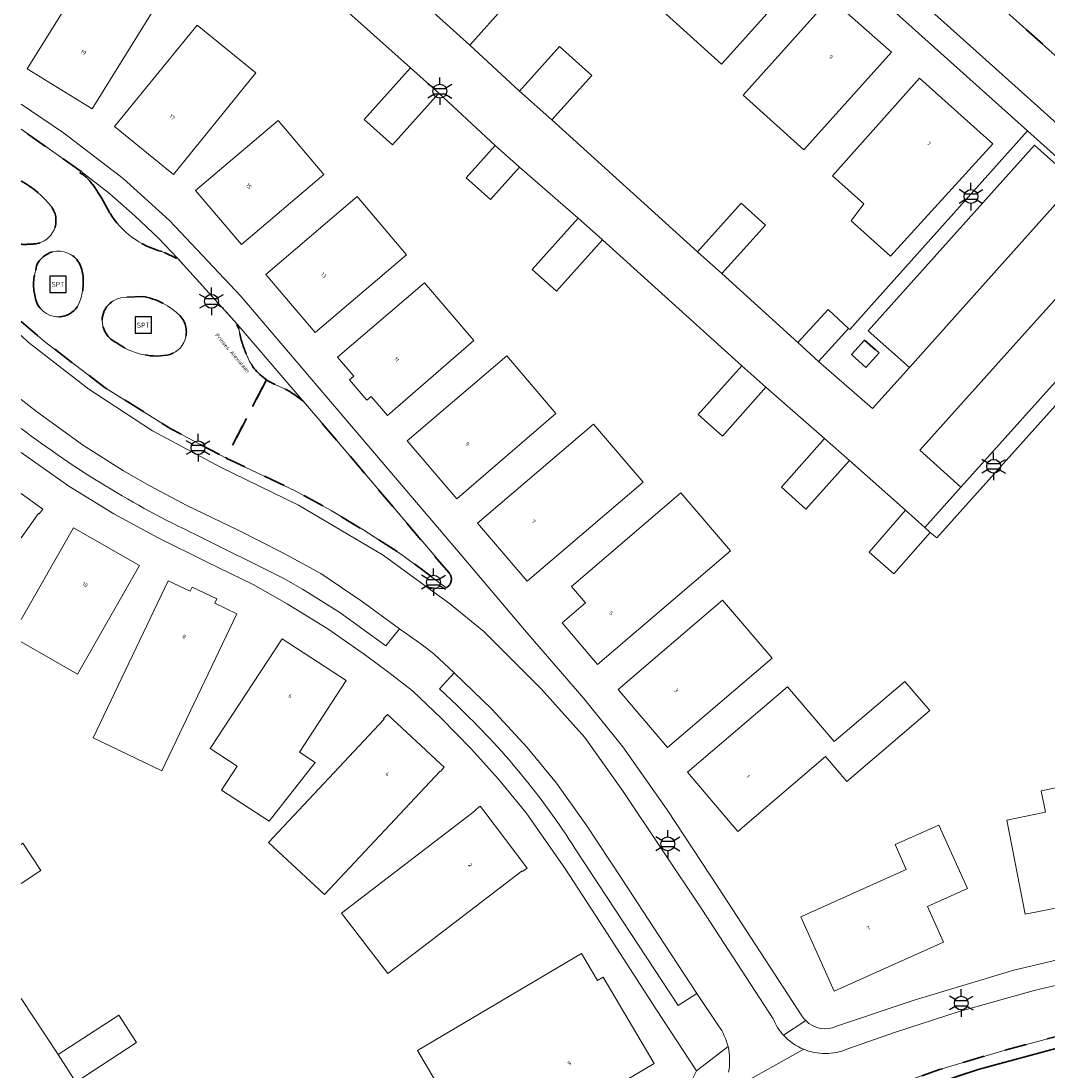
# Model space of a CAD drawing. Extents: x 105780 to 185197, y 477999 to 525027.
# Tile 8 of 256: x 105781 to 105875, y 478409 to 478506. Entities that reach past the tile are written whole.
import ezdxf
from ezdxf.enums import TextEntityAlignment as Align

# ---------------------------------------------------------------- set-up
doc = ezdxf.new("R2010")
doc.units = 0
doc.linetypes.add('XX-HIDDEN', pattern=[4, 2, -2])
for name, color, linetype, lineweight in [('B-GV-GR-HAAG_01-G', 252, 'GR-HAAG1', 13), ('B-GV-GR-MATERIAALGRENS-G', 252, 'XX-HIDDEN', 35), ('B-RO-IE-MEUBILAIR_WEGMEUBILAIR-S', 252, 'Continuous', 25), ('B-WE-GW-WATERGANG_SLOOT_INSTEEK-G', 252, 'Continuous', 30), ('B-XX-KG-KADASTRAAL_BEBOUWING-G', 252, 'Continuous', 20), ('B1-WE-OG-BEBOUWING-T18', 7, 'Continuous', 18), ('B1-WE-OG-TERREIN_ERF-GV', 252, 'Continuous', 18), ('B1-WE-OG-TOPOGRAFIE-T18', 10, 'Continuous', 18), ('B1-WE-VH-VERHARDING_BETONSTRAATSTEEN-GV', 252, 'Continuous', 18), ('B1-WE-VH-VERHARDING_SIERBESTRATING-GV', 252, 'Continuous', 18), ('B1-WE-VH-VERHARDING_STRAATBAKSTEEN-GV', 252, 'Continuous', 18), ('B1-WE-VH-VERHARDING_TEGEL_RUBBER-GV', 252, 'Continuous', 18)]:
    doc.layers.add(name, color=color, linetype=linetype, lineweight=lineweight)
doc.styles.add('NLCS-ISO', font='NLCS-ISO.ttf')
doc.styles.add('NLCS-ISO-M200-T18', font='NLCS-ISO.ttf', dxfattribs={"height": 0.36})
doc.linetypes.add('GR-HAAG1', pattern='A,6,[176,NLCS.shx,S=0.125,R=0,X=0,Y=0],-2', length=8)

# ---------------------------------------------------------------- blocks, each defined once
blk = doc.blocks.new('B-SIE-WEG_LICHTMAST-SO')
at = {"ltscale": 0.1}
for p, q in [((0, 1.27), (0, 2.53)), ((-1.1, 0.63), (-2.19, 1.27)), ((1.1, 0.63), (2.19, 1.27)), ((-1.1, -0.63), (-2.19, -1.27)), ((0, -1.27), (0, -2.53)), ((1.1, -0.63), (2.19, -1.27))]:
    blk.add_line(p, q, dxfattribs=at)
at = {"flags": 128}
for points in [[(-1.16, 0.5), (1.16, 0.5)], [(-1.16, -0.5), (1.16, -0.5)]]:
    blk.add_lwpolyline(points, dxfattribs=at)
at = {"ltscale": 0.1}
blk.add_circle((0, 0), 1.27, dxfattribs=at)
at = {"style": 'NLCS-ISO'}
blk.add_attdef('TYPE', text='', height=1.8, dxfattribs=at).set_placement((0, 2.53), align=Align.BOTTOM_CENTER)
blk = doc.blocks.new('SIE-WEG_SPEELTOESTEL-SO')
at = {"flags": 128}
blk.add_lwpolyline([(-0.75, -0.75), (0.75, -0.75), (0.75, 0.75), (-0.75, 0.75)], close=True, dxfattribs=at)
at = {"style": 'NLCS-ISO'}
blk.add_text('SPT', height=0.45, dxfattribs=at).set_placement((0, 0), align=Align.MIDDLE_CENTER)

msp = doc.modelspace()

# ---------------------------------------------------------------- linework, layer by layer
at = {"layer": 'B-GV-GR-HAAG_01-G', "flags": 128}
for points in [[(105819.532, 478453.505), (105815.427, 478456.561), (105811.881, 478458.842), (105808.966, 478460.591), (105805.679, 478462.4), (105799.332, 478465.409), (105794.261, 478468.098), (105788.22, 478471.871), (105782.662, 478476.118), (105780.506, 478477.938)], [(105780.506, 478476.651), (105781.158, 478476.056), (105786.738, 478471.724), (105792.591, 478467.893), (105798.82, 478464.568), (105805.996, 478461.087), (105813.742, 478456.504), (105817.74, 478453.577), (105818.904, 478453.446)]]:
    msp.add_lwpolyline(points, dxfattribs=at)
msp.add_lwpolyline([(105818.904, 478453.446, 0.189612), (105819.532, 478453.505)], format="xyb", dxfattribs=at)
at = {"layer": 'B-GV-GR-MATERIAALGRENS-G', "flags": 128}
for points in [[(105780.506, 478587.534), (105819.094, 478553.022), (105820.455, 478551.805), (105835.676, 478538.115), (105851.489, 478523.898), (105852.359, 478523.116), (105854.18, 478521.478), (105870.393, 478506.901), (105889.919, 478489.395), (105909.736, 478471.655), (105925.608, 478457.496), (105937.813, 478446.55), (105940.798, 478443.874), (105942.674, 478446.072), (105943.775, 478445.111), (105943.36, 478444.665), (105945.384, 478442.591), (105947.287, 478439.054), (105947.921, 478436.736)], [(105786.015, 478491.72), (105780.506, 478495.618)], [(105785.906, 478491.592), (105786.015, 478491.72)], [(105788.622, 478487.954), (105787.895, 478489.289)], [(105800.492, 478477.268), (105800.333, 478477.684), (105800.359, 478477.708), (105794.848, 478483.806), (105794.742, 478483.769), (105793.45, 478484.371)], [(105781.853, 478482.662), (105781.931, 478483.046)], [(105790.212, 478480.193), (105791.663, 478480.247)], [(105780.506, 478477.938), (105782.662, 478476.118), (105788.22, 478471.871), (105794.261, 478468.098), (105799.332, 478465.409), (105803.038, 478472.596)], [(105803.038, 478472.596), (105799.332, 478465.409), (105805.679, 478462.4), (105808.966, 478460.591), (105811.881, 478458.842), (105815.427, 478456.561), (105819.532, 478453.505)], [(105806.399, 478470.63), (105806.396, 478470.627)], [(105819.801, 478454.858), (105807.765, 478469.06), (105806.399, 478470.63)], [(105805.279, 478370.413), (105811.32, 478376.22), (105819.467, 478382.942), (105822.865, 478386.864), (105828.644, 478390.791), (105832.062, 478392.936), (105837.209, 478395.95), (105842.484, 478398.815), (105849.643, 478402.343), (105851.485, 478403.16), (105857.074, 478405.383), (105864.599, 478408.009), (105868.364, 478409.268), (105874.023, 478410.807), (105876.088, 478411.361), (105883.904, 478413.063), (105885.851, 478413.465), (105895.754, 478414.94), (105903.869, 478415.899), (105909.666, 478416.501), (105911.679, 478416.72), (105913.592, 478416.933), (105913.665, 478416.905), (105923.26, 478418.468), (105930.952, 478420.377), (105937.949, 478422.541), (105943.603, 478424.348), (105947.732, 478426.113), (105950.595, 478426.879), (105953.678, 478427.137), (105956.14, 478426.14), (105958.541, 478424.316), (105959.954, 478422.189), (105963.143, 478423.998), (105961.96, 478425.282), (105961.114, 478426.673), (105960.583, 478428.12), (105960.335, 478429.634), (105960.401, 478430.305), (105960.491, 478431.229), (105954.028, 478431.54), (105950.797, 478431.825), (105946.792, 478432.064)], [(105939.231, 478424.985), (105937.382, 478424.22), (105934.159, 478423.098), (105929.218, 478421.618), (105924.364, 478420.239), (105920.376, 478419.346), (105915.997, 478418.455), (105912.029, 478417.845), (105908.055, 478417.449), (105899.645, 478416.573), (105888.984, 478415.155), (105882.852, 478414.035), (105876.742, 478412.611), (105871.063, 478411.112), (105864.829, 478409.255), (105857.888, 478406.83), (105849.112, 478403.185), (105842.8, 478400.176), (105838.33, 478397.755), (105832.742, 478394.584), (105826.555, 478390.575), (105821.214, 478387.041), (105816.592, 478383.612), (105812.109, 478379.832), (105807.716, 478375.965), (105804.352, 478372.865), (105801.252, 478370.188), (105796.297, 478366.493), (105793.282, 478364.685), (105789.756, 478362.931), (105786.579, 478361.529), (105782.642, 478360.036), (105780.506, 478359.44)]]:
    msp.add_lwpolyline(points, dxfattribs=at)
for points in [[(105780.506, 478490.849, -0.100498), (105783.328, 478488.455)], [(105786.879, 478490.779, 0.117098), (105785.906, 478491.592)], [(105787.895, 478489.289, 0.041524), (105786.879, 478490.779)], [(105783.328, 478488.455, -0.561513), (105781.856, 478485.089)], [(105793.45, 478484.371, -0.192948), (105788.622, 478487.954)], [(105781.856, 478485.089, -0.040748), (105780.506, 478485.037, -0.040748)], [(105781.931, 478483.046, -0.73219), (105786.087, 478482.712)], [(105781.797, 478480.218, -0.134375), (105781.853, 478482.662)], [(105786.087, 478482.712, -0.176984), (105785.708, 478479.338)], [(105785.708, 478479.338, -0.688332), (105781.797, 478480.218)], [(105787.944, 478478.074, -0.406039), (105790.212, 478480.193)], [(105791.663, 478480.247, -0.157482), (105795.116, 478478.457)], [(105795.116, 478478.457, -0.591487), (105793.893, 478474.848)], [(105789.309, 478475.979, -0.28614), (105787.944, 478478.074)], [(105801.181, 478474.989, -0.056604), (105800.492, 478477.268)], [(105793.893, 478474.848, -0.198082), (105789.309, 478475.979)], [(105803.038, 478472.596, -0.159901), (105801.181, 478474.989)], [(105803.823, 478472.165, -0.046427), (105803.038, 478472.596)], [(105806.396, 478470.627, 0.084844), (105803.823, 478472.165)], [(105819.532, 478453.505, 0.491251), (105819.801, 478454.858)]]:
    msp.add_lwpolyline(points, format="xyb", dxfattribs=at)
msp.add_lwpolyline([(105856.755, 478474.911), (105858.079, 478473.722), (105859.276, 478475.055), (105857.952, 478476.244)], close=True, dxfattribs=at)
at = {"layer": 'B-WE-GW-WATERGANG_SLOOT_INSTEEK-G', "flags": 128}
msp.add_lwpolyline([(105913.592, 478416.933), (105911.679, 478416.72), (105909.666, 478416.501), (105903.869, 478415.899), (105895.754, 478414.94), (105885.851, 478413.465), (105883.904, 478413.063), (105876.088, 478411.361), (105874.023, 478410.807), (105868.364, 478409.268), (105864.599, 478408.009)], dxfattribs=at)
at = {"layer": 'B-XX-KG-KADASTRAAL_BEBOUWING-G', "flags": 128}
for points in [[(105846.321, 478515.306), (105838.771, 478507.029), (105844.821, 478501.589), (105852.305, 478509.932)], [(105787.416, 478511.336), (105781.085, 478501.141), (105787.041, 478497.464), (105793.346, 478507.674)], [(105818.033, 478506.629), (105821.722, 478503.326), (105825.118, 478507.119), (105821.43, 478510.422)], [(105854.792, 478507.658), (105846.806, 478498.714), (105852.378, 478493.719), (105860.415, 478502.684)], [(105796.667, 478505.149), (105789.081, 478495.85), (105794.521, 478491.445), (105802.073, 478500.77)], [(105829.935, 478503.2), (105826.279, 478499.106), (105829.25, 478496.454), (105832.905, 478500.548)], [(105814.615, 478494.173), (105818.859, 478498.9), (105816.259, 478501.231), (105812.013, 478496.496)], [(105860.336, 478483.949), (105869.727, 478494.274), (105862.988, 478500.286), (105855, 478491.331), (105857.89, 478488.753), (105856.708, 478487.197)], [(105804.129, 478496.395), (105796.534, 478489.964), (105800.739, 478485.007), (105808.319, 478491.436)], [(105821.38, 478491.138), (105823.604, 478489.141), (105826.275, 478492.115), (105824.051, 478494.112)], [(105811.359, 478489.411), (105802.99, 478482.277), (105807.502, 478476.942), (105815.881, 478484.08)], [(105846.605, 478488.807), (105842.614, 478484.356), (105844.851, 478482.34), (105848.868, 478486.797)], [(105833.894, 478485.445), (105831.65, 478487.436), (105827.423, 478482.73), (105829.654, 478480.725)], [(105822.077, 478476.195), (105817.538, 478481.492), (105809.565, 478474.661), (105811.061, 478472.914), (105810.674, 478472.582), (105812.255, 478470.737), (105812.642, 478471.069), (105814.138, 478469.322)], [(105854.596, 478479.043), (105851.837, 478476.004), (105853.734, 478474.285), (105856.486, 478477.313)], [(105829.613, 478469.498), (105825.093, 478474.792), (105815.967, 478467), (105820.512, 478461.677)], [(105848.892, 478471.906), (105846.674, 478473.884), (105842.677, 478469.418), (105844.913, 478467.417)], [(105837.613, 478463.209), (105833.076, 478468.522), (105825.547, 478462.094), (105822.429, 478459.431), (105826.974, 478454.108)], [(105854.279, 478467.202), (105850.311, 478462.744), (105852.545, 478460.727), (105856.56, 478465.175)], [(105841.092, 478462.208), (105831.032, 478453.63), (105832.337, 478452.102), (105830.185, 478450.264), (105833.432, 478446.462), (105845.637, 478456.884)], [(105861.695, 478460.628), (105858.379, 478456.766), (105860.638, 478454.777), (105863.982, 478458.574), (105863.472, 478459.032)], [(105800.321, 478451.119), (105798.303, 478452.096), (105798.487, 478452.484), (105796.219, 478453.563), (105796.031, 478453.18), (105794.01, 478454.126), (105787.129, 478439.719), (105793.428, 478436.695)], [(105835.324, 478444.171), (105839.865, 478438.844), (105849.453, 478447.019), (105844.912, 478452.346)], [(105798.919, 478434.905), (105803.278, 478432.079), (105807.515, 478437.451), (105806.064, 478438.399), (105810.342, 478444.98), (105804.472, 478448.82), (105797.876, 478438.736), (105800.361, 478437.11)], [(105861.646, 478444.895), (105855.172, 478439.373), (105850.876, 478444.409), (105841.678, 478436.562), (105846.312, 478431.13), (105854.376, 478438.01), (105856.33, 478435.72), (105863.955, 478442.225)], [(105819.005, 478437.341), (105814.154, 478441.864), (105813.799, 478441.483), (105813.843, 478441.442), (105803.237, 478430.115), (105808.353, 478425.329), (105818.975, 478436.666), (105819.02, 478436.626), (105819.369, 478437.011)], [(105888.372, 478435.725), (105881.422, 478434.308), (105881.016, 478436.266), (105874.159, 478434.847), (105874.569, 478432.899), (105871.011, 478432.15), (105872.701, 478423.532), (105876.282, 478424.234), (105876.521, 478423.089), (105880.779, 478423.977), (105880.53, 478425.122), (105884.167, 478425.869), (105883.81, 478427.726), (105889.765, 478428.935)], [(105822.981, 478433.012), (105822.654, 478433.442), (105822.233, 478433.121), (105822.275, 478433.065), (105809.935, 478423.629), (105814.188, 478418.069), (105817.361, 478420.496), (105826.518, 478427.498), (105826.56, 478427.442), (105826.982, 478427.764)], [(105855.172, 478416.458), (105865.203, 478420.954), (105863.733, 478424.234), (105867.389, 478425.882), (105864.765, 478431.705), (105860.751, 478429.914), (105861.773, 478427.62), (105852.108, 478423.296)], [(105838.646, 478409.818), (105833.938, 478417.738), (105833.416, 478417.428), (105831.963, 478419.919), (105816.897, 478410.996), (105820.469, 478404.976), (105824.683, 478407.476), (105827.29, 478403.081)], [(105789.477, 478414.252), (105783.916, 478410.631), (105785.553, 478408.117), (105791.114, 478411.738)]]:
    msp.add_lwpolyline(points, close=True, dxfattribs=at)
for points in [[(105782.084, 478461.021), (105780.506, 478462.167)], [(105780.506, 478458.092), (105782.124, 478460.325), (105782.181, 478460.284), (105782.498, 478460.721), (105782.084, 478461.021)], [(105791.396, 478455.533), (105785.333, 478458.997), (105780.506, 478450.581)], [(105780.506, 478448.532), (105785.684, 478445.563), (105791.396, 478455.533)], [(105780.675, 478430.036), (105780.506, 478429.925)], [(105780.506, 478426.333), (105782.325, 478427.53), (105780.675, 478430.036)]]:
    msp.add_lwpolyline(points, dxfattribs=at)
at = {"layer": 'B1-WE-OG-TERREIN_ERF-GV', "flags": 128}
for points in [[(105831.65, 478487.436), (105826.275, 478492.115), (105823.604, 478489.141), (105821.38, 478491.138), (105824.051, 478494.112), (105818.859, 478498.9), (105814.615, 478494.173), (105812.013, 478496.496), (105816.259, 478501.231), (105795.588, 478519.733), (105791.56, 478515.265), (105789.313, 478517.293), (105793.356, 478521.771), (105780.576, 478533.222), (105780.506, 478533.144)], [(105825.118, 478507.119), (105821.722, 478503.326), (105826.279, 478499.106), (105829.935, 478503.2), (105832.905, 478500.548), (105829.25, 478496.454), (105842.614, 478484.356), (105846.605, 478488.807), (105848.868, 478486.797), (105844.851, 478482.34), (105851.837, 478476.004), (105854.596, 478479.043), (105856.486, 478477.313), (105856.582, 478477.225), (105858.571, 478479.458), (105872.91, 478495.439), (105864.354, 478503.112), (105830.977, 478533.033)], [(105780.506, 478497.908), (105784.401, 478495.267), (105789.899, 478491.063), (105794.137, 478487.22), (105800.693, 478480.267), (105810.333, 478468.963), (105820.665, 478456.783), (105827.078, 478449.225), (105832.173, 478443.343), (105835.759, 478438.895), (105839.827, 478433.105), (105844.541, 478425.934), (105852.197, 478414.197)], [(105938.356, 478436.87), (105932.075, 478442.37), (105920.636, 478452.692), (105905.376, 478466.365), (105886.872, 478482.923), (105877.045, 478471.972), (105864.586, 478458.084), (105863.982, 478458.574), (105860.638, 478454.777), (105858.379, 478456.766), (105861.695, 478460.628), (105856.56, 478465.175), (105852.545, 478460.727), (105850.311, 478462.744), (105854.279, 478467.202), (105848.892, 478471.906), (105844.913, 478467.417), (105842.677, 478469.418), (105846.674, 478473.884), (105833.894, 478485.445), (105829.654, 478480.725), (105827.423, 478482.73), (105831.65, 478487.436)], [(105830.497, 478427.666), (105826.87, 478432.821), (105824.356, 478435.915), (105821.839, 478438.722), (105819.076, 478441.535), (105816.461, 478444.045), (105814.287, 478445.712), (105812.135, 478447.304), (105808.758, 478449.679), (105804.947, 478452.037), (105801.807, 478453.787), (105797.587, 478455.838), (105793.038, 478458.104), (105789.032, 478460.296), (105784.89, 478462.824), (105780.506, 478465.931)], [(105780.506, 478462.167), (105782.084, 478461.021), (105782.498, 478460.721), (105782.181, 478460.284), (105782.124, 478460.325), (105780.506, 478458.092)], [(105780.506, 478450.581), (105785.333, 478458.997), (105791.396, 478455.533), (105785.684, 478445.563), (105780.506, 478448.532)], [(105855.377, 478413.237), (105862.582, 478415.668), (105871.647, 478418.38), (105880.026, 478420.364), (105891.249, 478422.303), (105901.142, 478423.576), (105912.35, 478424.766), (105919.863, 478426.173), (105927.385, 478428.155), (105933.974, 478430.232), (105935.756, 478430.907)], [(105780.506, 478429.925), (105780.675, 478430.036), (105782.325, 478427.53), (105780.506, 478426.333)], [(105780.506, 478366.507), (105782.928, 478367.358), (105786.812, 478369.139), (105789.8, 478370.621), (105791.835, 478371.745), (105793.645, 478372.997), (105796.08, 478374.813), (105799.488, 478377.681), (105802.999, 478380.95), (105806.765, 478384.356), (105810.337, 478387.3), (105814.259, 478390.481), (105817.556, 478392.846), (105821.369, 478395.541), (105824.241, 478397.44), (105828.919, 478400.355), (105833.804, 478403.186), (105836.609, 478404.716), (105841.594, 478407.298), (105842.51, 478409.142), (105838.853, 478414.75), (105834.014, 478422.257), (105830.497, 478427.666)], [(105780.506, 478415.783), (105783.916, 478410.631), (105789.477, 478414.252), (105791.114, 478411.738), (105785.553, 478408.117), (105790.504, 478400.577), (105786.424, 478397.883), (105784.826, 478400.407), (105780.506, 478406.941)]]:
    msp.add_lwpolyline(points, dxfattribs=at)
for points in [[(105840.272, 478520.738), (105846.321, 478515.306), (105852.305, 478509.932), (105844.821, 478501.589), (105838.771, 478507.029), (105832.726, 478512.465)], [(105787.041, 478497.464), (105781.085, 478501.141), (105787.416, 478511.336), (105793.346, 478507.674)], [(105854.792, 478507.658), (105860.415, 478502.684), (105852.378, 478493.719), (105846.806, 478498.714)], [(105794.521, 478491.445), (105789.081, 478495.85), (105796.667, 478505.149), (105802.073, 478500.77)], [(105862.988, 478500.286), (105869.727, 478494.274), (105860.336, 478483.949), (105856.708, 478487.197), (105857.89, 478488.753), (105855, 478491.331)], [(105808.319, 478491.436), (105800.739, 478485.007), (105796.534, 478489.964), (105804.129, 478496.395)], [(105815.881, 478484.08), (105807.502, 478476.942), (105802.99, 478482.277), (105811.359, 478489.411)], [(105822.077, 478476.195), (105814.138, 478469.322), (105812.642, 478471.069), (105812.255, 478470.737), (105810.674, 478472.582), (105811.061, 478472.914), (105809.565, 478474.661), (105817.538, 478481.492)], [(105829.613, 478469.498), (105820.512, 478461.677), (105815.967, 478467), (105825.093, 478474.792)], [(105833.076, 478468.522), (105837.613, 478463.209), (105826.974, 478454.108), (105822.429, 478459.431), (105825.547, 478462.094)], [(105841.092, 478462.208), (105845.637, 478456.884), (105833.432, 478446.462), (105830.185, 478450.264), (105832.337, 478452.102), (105831.032, 478453.63)], [(105787.129, 478439.719), (105794.01, 478454.126), (105796.031, 478453.18), (105796.219, 478453.563), (105798.487, 478452.484), (105798.303, 478452.096), (105800.321, 478451.119), (105793.428, 478436.695)], [(105844.912, 478452.346), (105849.453, 478447.019), (105839.865, 478438.844), (105835.324, 478444.171)], [(105798.919, 478434.905), (105800.361, 478437.11), (105797.876, 478438.736), (105804.472, 478448.82), (105810.342, 478444.98), (105806.064, 478438.399), (105807.515, 478437.451), (105803.278, 478432.079)], [(105850.876, 478444.409), (105855.172, 478439.373), (105861.646, 478444.895), (105863.955, 478442.225), (105856.33, 478435.72), (105854.376, 478438.01), (105846.312, 478431.13), (105841.678, 478436.562)], [(105803.237, 478430.115), (105813.843, 478441.442), (105813.799, 478441.483), (105814.154, 478441.864), (105819.005, 478437.341), (105819.369, 478437.011), (105819.02, 478436.626), (105818.975, 478436.666), (105808.353, 478425.329)], [(105888.372, 478435.725), (105889.765, 478428.935), (105883.81, 478427.726), (105884.167, 478425.869), (105880.53, 478425.122), (105880.779, 478423.977), (105876.521, 478423.089), (105876.282, 478424.234), (105872.701, 478423.532), (105871.011, 478432.15), (105874.569, 478432.899), (105874.159, 478434.847), (105881.016, 478436.266), (105881.422, 478434.308)], [(105822.275, 478433.065), (105822.233, 478433.121), (105822.654, 478433.442), (105822.981, 478433.012), (105826.982, 478427.764), (105826.56, 478427.442), (105826.518, 478427.498), (105817.361, 478420.496), (105814.188, 478418.069), (105809.935, 478423.629)], [(105861.773, 478427.62), (105860.751, 478429.914), (105864.765, 478431.705), (105867.389, 478425.882), (105863.733, 478424.234), (105865.203, 478420.954), (105855.172, 478416.458), (105852.108, 478423.296)], [(105831.963, 478419.919), (105833.416, 478417.428), (105833.938, 478417.738), (105838.646, 478409.818), (105827.29, 478403.081), (105824.683, 478407.476), (105820.469, 478404.976), (105816.897, 478410.996)]]:
    msp.add_lwpolyline(points, close=True, dxfattribs=at)
at = {"layer": 'B1-WE-OG-TERREIN_ERF-GV'}
for points in [[(105852.197, 478414.197, 0.058566), (105852.541, 478413.755)], [(105852.541, 478413.755, 0.318135), (105855.377, 478413.237)]]:
    msp.add_lwpolyline(points, format="xyb", dxfattribs=at)
at = {"layer": 'B1-WE-VH-VERHARDING_BETONSTRAATSTEEN-GV', "flags": 128}
for points in [[(105877.324, 478490.768), (105862.058, 478473.737), (105858.663, 478469.95), (105853.734, 478474.285), (105851.837, 478476.004), (105844.851, 478482.34), (105842.614, 478484.356), (105829.25, 478496.454), (105826.279, 478499.106), (105821.722, 478503.326), (105818.033, 478506.629), (105813.593, 478510.426), (105810.255, 478513.434), (105806.143, 478517.036), (105803.167, 478519.695), (105793.071, 478528.703), (105780.506, 478539.86)], [(105780.506, 478533.284), (105780.576, 478533.222), (105793.356, 478521.771), (105795.588, 478519.733), (105816.259, 478501.231), (105818.859, 478498.9), (105824.051, 478494.112), (105826.275, 478492.115), (105831.65, 478487.436), (105833.894, 478485.445), (105846.674, 478473.884), (105848.892, 478471.906), (105854.279, 478467.202), (105856.56, 478465.175), (105861.695, 478460.628), (105863.472, 478459.032), (105866.785, 478462.729), (105863.021, 478466.124), (105872.109, 478476.253), (105881.65, 478486.897)], [(105780.506, 478406.941), (105784.826, 478400.407), (105786.424, 478397.883), (105790.504, 478400.577), (105785.553, 478408.117), (105783.916, 478410.631), (105780.506, 478415.783)]]:
    msp.add_lwpolyline(points, dxfattribs=at)
for points in [[(105858.287, 478477.1), (105873.546, 478494.129), (105877.324, 478490.768), (105877.678, 478491.164), (105872.91, 478495.439), (105858.571, 478479.458), (105856.582, 478477.225), (105856.486, 478477.313), (105853.734, 478474.285), (105858.663, 478469.95), (105862.058, 478473.737)], [(105877.324, 478490.768), (105873.546, 478494.129), (105858.287, 478477.1), (105862.058, 478473.737)], [(105877.045, 478471.972), (105886.872, 478482.923), (105885.1, 478484.508), (105881.983, 478487.304), (105881.65, 478486.897), (105885.413, 478483.51), (105876.001, 478473), (105866.785, 478462.729), (105863.472, 478459.032), (105863.982, 478458.574), (105864.586, 478458.084)], [(105881.65, 478486.897), (105872.109, 478476.253), (105863.021, 478466.124), (105866.785, 478462.729), (105876.001, 478473), (105885.413, 478483.51)], [(105857.952, 478476.244), (105859.276, 478475.055), (105858.079, 478473.722), (105856.755, 478474.911)]]:
    msp.add_lwpolyline(points, close=True, dxfattribs=at)
at = {"layer": 'B1-WE-VH-VERHARDING_SIERBESTRATING-GV', "flags": 128}
for points in [[(105790.966, 478487.654), (105788.619, 478489.701), (105786.015, 478491.72), (105785.906, 478491.592)], [(105787.895, 478489.289), (105788.622, 478487.954)], [(105793.45, 478484.371), (105794.742, 478483.769), (105794.848, 478483.806), (105793.158, 478485.565), (105790.966, 478487.654)], [(105800.359, 478477.708), (105800.333, 478477.684), (105800.492, 478477.268)], [(105806.396, 478470.627), (105806.399, 478470.63), (105800.359, 478477.708)]]:
    msp.add_lwpolyline(points, dxfattribs=at)
at = {"layer": 'B1-WE-VH-VERHARDING_SIERBESTRATING-GV'}
for points in [[(105785.906, 478491.592, -0.117098), (105786.879, 478490.779)], [(105786.879, 478490.779, -0.041524), (105787.895, 478489.289)], [(105788.622, 478487.954, 0.192948), (105793.45, 478484.371)], [(105800.492, 478477.268, 0.056604), (105801.181, 478474.989)], [(105801.181, 478474.989, 0.159901), (105803.038, 478472.596)], [(105803.038, 478472.596, 0.046427), (105803.823, 478472.165)], [(105803.823, 478472.165, -0.084844), (105806.396, 478470.627)]]:
    msp.add_lwpolyline(points, format="xyb", dxfattribs=at)
at = {"layer": 'B1-WE-VH-VERHARDING_STRAATBAKSTEEN-GV', "flags": 128}
for points in [[(105939.051, 478439.262), (105934.589, 478443.282), (105922.675, 478453.917), (105906.425, 478468.497), (105886.799, 478486.043), (105884.291, 478488.297), (105883.937, 478487.9), (105877.622, 478493.578), (105877.976, 478493.975), (105866.425, 478504.36), (105851.117, 478518.059), (105848.432, 478520.462), (105832.596, 478534.634), (105817.652, 478548.14), (105798.771, 478564.984), (105780.506, 478581.354)], [(105780.506, 478578.395), (105797.301, 478563.397), (105817.298, 478545.416), (105830.977, 478533.033), (105864.354, 478503.112), (105872.91, 478495.439), (105877.678, 478491.164), (105881.983, 478487.304), (105885.1, 478484.508), (105886.872, 478482.923), (105905.376, 478466.365), (105920.636, 478452.692), (105932.075, 478442.37), (105938.356, 478436.87), (105939.995, 478438.229)], [(105852.197, 478414.197), (105844.541, 478425.934), (105839.827, 478433.105), (105835.759, 478438.895), (105832.173, 478443.343), (105827.078, 478449.225), (105820.665, 478456.783), (105810.333, 478468.963), (105800.693, 478480.267), (105794.137, 478487.22), (105789.899, 478491.063), (105784.401, 478495.267), (105780.506, 478497.908)], [(105780.506, 478495.618), (105786.015, 478491.72), (105788.619, 478489.701), (105790.966, 478487.654), (105793.158, 478485.565), (105794.848, 478483.806), (105800.359, 478477.708), (105806.399, 478470.63), (105807.765, 478469.06), (105819.801, 478454.858)], [(105849.55, 478413.931), (105843.013, 478423.989), (105835.713, 478434.872), (105832.272, 478439.742), (105828.258, 478444.224), (105823.007, 478449.48), (105819.831, 478452.046), (105817.74, 478453.577), (105813.742, 478456.504), (105805.996, 478461.087), (105798.82, 478464.568), (105792.591, 478467.893), (105786.738, 478471.724), (105781.158, 478476.056), (105780.506, 478476.651)], [(105796.532, 478458.384), (105804.626, 478454.352), (105806.346, 478453.362), (105809.779, 478451.227), (105814.01, 478448.162), (105815.239, 478449.735), (105811.73, 478452.286), (105808.022, 478454.799), (105804.543, 478456.714), (105800.434, 478458.772), (105795.739, 478461.065), (105792.333, 478462.869), (105789.916, 478464.242), (105786.164, 478466.637), (105781.925, 478469.677), (105780.506, 478470.783)], [(105780.506, 478470.783), (105781.925, 478469.677), (105786.164, 478466.637), (105789.916, 478464.242), (105792.333, 478462.869), (105795.739, 478461.065), (105800.434, 478458.772), (105804.543, 478456.714), (105808.022, 478454.799), (105811.73, 478452.286), (105815.239, 478449.735), (105817.325, 478448.262), (105818.398, 478447.431), (105820.282, 478445.702), (105823.726, 478442.356), (105826.963, 478438.817), (105829.66, 478435.55), (105832.375, 478431.726), (105835.657, 478426.769), (105839.065, 478421.578), (105842.557, 478416.254), (105844.552, 478413.282)], [(105780.506, 478465.931), (105784.89, 478462.824), (105789.032, 478460.296), (105793.038, 478458.104), (105797.587, 478455.838), (105801.807, 478453.787), (105804.947, 478452.037), (105808.758, 478449.679), (105812.135, 478447.304), (105814.287, 478445.712), (105816.461, 478444.045), (105819.076, 478441.535), (105821.839, 478438.722), (105824.356, 478435.915), (105826.87, 478432.821), (105830.497, 478427.666), (105834.014, 478422.257), (105838.853, 478414.75), (105842.51, 478409.142), (105845.412, 478411.372)], [(105820.542, 478442.678), (105818.919, 478444.208), (105820.282, 478445.702), (105818.398, 478447.431), (105817.325, 478448.262), (105815.239, 478449.735), (105814.01, 478448.162), (105809.779, 478451.227), (105806.346, 478453.362), (105804.626, 478454.352), (105796.532, 478458.384)], [(105818.904, 478453.446), (105817.74, 478453.577), (105819.831, 478452.046), (105823.007, 478449.48), (105828.258, 478444.224), (105832.272, 478439.742), (105835.713, 478434.872), (105843.013, 478423.989), (105849.55, 478413.931)], [(105820.282, 478445.702), (105818.919, 478444.208), (105820.542, 478442.678)], [(105831.394, 478429.53), (105840.841, 478415.142), (105842.557, 478416.254), (105839.065, 478421.578), (105835.657, 478426.769), (105832.375, 478431.726), (105829.66, 478435.55), (105826.963, 478438.817), (105823.726, 478442.356), (105820.282, 478445.702)], [(105935.756, 478430.907), (105933.974, 478430.232), (105927.385, 478428.155), (105919.863, 478426.173), (105912.35, 478424.766), (105901.142, 478423.576), (105891.249, 478422.303), (105880.026, 478420.364), (105871.647, 478418.38), (105862.582, 478415.668), (105855.377, 478413.237)], [(105844.552, 478413.282), (105842.557, 478416.254), (105840.841, 478415.142), (105831.394, 478429.53)], [(105856.33, 478411.128), (105860.78, 478412.698), (105866.63, 478414.6), (105873.51, 478416.516), (105881.323, 478418.349), (105892.15, 478420.159), (105901.266, 478421.328), (105910.097, 478422.278), (105918.041, 478423.54), (105925.85, 478425.385), (105934.478, 478428.004), (105938.143, 478429.557)], [(105938.143, 478429.557), (105934.478, 478428.004), (105925.85, 478425.385), (105918.041, 478423.54), (105910.097, 478422.278), (105901.266, 478421.328), (105892.15, 478420.159), (105881.323, 478418.349), (105873.51, 478416.516), (105866.63, 478414.6), (105860.78, 478412.698), (105856.33, 478411.128)], [(105857.888, 478406.83), (105864.829, 478409.255), (105871.063, 478411.112), (105876.742, 478412.611), (105882.852, 478414.035), (105888.984, 478415.155), (105899.645, 478416.573), (105908.055, 478417.449), (105912.029, 478417.845)], [(105852.541, 478413.755), (105850.51, 478412.416)], [(105850.51, 478412.416), (105852.541, 478413.755)], [(105845.412, 478411.372), (105842.51, 478409.142), (105841.594, 478407.298), (105836.609, 478404.716), (105833.804, 478403.186), (105828.919, 478400.355), (105824.241, 478397.44), (105821.369, 478395.541), (105817.556, 478392.846), (105814.259, 478390.481), (105810.337, 478387.3), (105806.765, 478384.356), (105802.999, 478380.95), (105799.488, 478377.681), (105796.08, 478374.813), (105793.645, 478372.997), (105791.835, 478371.745), (105789.8, 478370.621), (105786.812, 478369.139), (105782.928, 478367.358), (105780.506, 478366.507)], [(105844.392, 478406.674), (105852.358, 478411.12)], [(105852.358, 478411.12), (105844.392, 478406.674)]]:
    msp.add_lwpolyline(points, dxfattribs=at)
msp.add_lwpolyline([(105854.18, 478521.478), (105851.117, 478518.059), (105866.425, 478504.36), (105877.976, 478493.975), (105884.291, 478488.297), (105886.799, 478486.043), (105906.425, 478468.497), (105922.675, 478453.917), (105934.589, 478443.282), (105939.051, 478439.262), (105942.159, 478442.653), (105940.798, 478443.874), (105937.813, 478446.55), (105925.608, 478457.496), (105909.736, 478471.655), (105889.919, 478489.395), (105870.393, 478506.901)], close=True, dxfattribs=at)
at = {"layer": 'B1-WE-VH-VERHARDING_STRAATBAKSTEEN-GV'}
for points in [[(105796.532, 478458.384, -0.05162), (105780.506, 478468.137, -0.05162)], [(105780.506, 478468.137, 0.05162), (105796.532, 478458.384)], [(105819.801, 478454.858, -0.491251), (105819.532, 478453.505)], [(105819.532, 478453.505, -0.189612), (105818.904, 478453.446)], [(105831.394, 478429.53, 0.06133), (105820.542, 478442.678)], [(105820.542, 478442.678, -0.06133), (105831.394, 478429.53)], [(105850.51, 478412.416, -0.086937), (105849.55, 478413.931)], [(105849.55, 478413.931, 0.086937), (105850.51, 478412.416)], [(105852.541, 478413.755, -0.058566), (105852.197, 478414.197)], [(105855.377, 478413.237, -0.318135), (105852.541, 478413.755)], [(105845.412, 478411.372, 0.095298), (105844.552, 478413.282)], [(105844.552, 478413.282, -0.095298), (105845.412, 478411.372)], [(105850.51, 478412.416, 0.110627), (105852.358, 478411.12)], [(105852.358, 478411.12, -0.110627), (105850.51, 478412.416)], [(105845.453, 478409.014, 0.108139), (105845.412, 478411.372)], [(105845.412, 478411.372, -0.108139), (105845.453, 478409.014)], [(105852.358, 478411.12, 0.098673), (105854.345, 478410.728)], [(105854.345, 478410.728, -0.098673), (105852.358, 478411.12)], [(105854.345, 478410.728, 0.098692), (105856.33, 478411.128)], [(105856.33, 478411.128, -0.098692), (105854.345, 478410.728)]]:
    msp.add_lwpolyline(points, format="xyb", dxfattribs=at)
at = {"layer": 'B1-WE-VH-VERHARDING_TEGEL_RUBBER-GV'}
for points in [[(105783.328, 478488.455, 0.100498), (105780.506, 478490.849, 0.100498)], [(105781.856, 478485.089, 0.561513), (105783.328, 478488.455)], [(105780.506, 478485.037, 0.040748), (105781.856, 478485.089)], [(105786.087, 478482.712, 0.73219), (105781.931, 478483.046)], [(105781.853, 478482.662, 0.134375), (105781.797, 478480.218)], [(105785.708, 478479.338, 0.176984), (105786.087, 478482.712)], [(105781.797, 478480.218, 0.688332), (105785.708, 478479.338)], [(105790.212, 478480.193, 0.406039), (105787.944, 478478.074)], [(105795.116, 478478.457, 0.157482), (105791.663, 478480.247)], [(105793.893, 478474.848, 0.591487), (105795.116, 478478.457)], [(105787.944, 478478.074, 0.28614), (105789.309, 478475.979)], [(105789.309, 478475.979, 0.198082), (105793.893, 478474.848)]]:
    msp.add_lwpolyline(points, format="xyb", dxfattribs=at)
at = {"layer": 'B1-WE-VH-VERHARDING_TEGEL_RUBBER-GV', "flags": 128}
for points in [[(105781.931, 478483.046), (105781.853, 478482.662)], [(105791.663, 478480.247), (105790.212, 478480.193)]]:
    msp.add_lwpolyline(points, dxfattribs=at)

# ---------------------------------------------------------------- block references
at = {"layer": 'B-RO-IE-MEUBILAIR_WEGMEUBILAIR-S', "xscale": 0.5, "yscale": 0.5, "zscale": 0.5}
for p in [(105818.958, 478499.098), (105867.718, 478489.419), (105797.994, 478479.802), (105796.758, 478466.356), (105869.799, 478464.655), (105818.372, 478454.009), (105839.88, 478429.983), (105866.825, 478415.366)]:
    msp.add_blockref('B-SIE-WEG_LICHTMAST-SO', p, dxfattribs=at)
at = {"layer": 'B-RO-IE-MEUBILAIR_WEGMEUBILAIR-S'}
for p in [(105783.909, 478481.358), (105791.734, 478477.611)]:
    msp.add_blockref('SIE-WEG_SPEELTOESTEL-SO', p, dxfattribs=at)

# ---------------------------------------------------------------- texts
at = {"layer": 'B1-WE-OG-BEBOUWING-T18', "style": 'NLCS-ISO-M200-T18'}
for s, rotation, p in [('19', 328.3, (105786.234, 478502.663)), ('9', 318.5, (105854.874, 478502.245)), ('17', 321, (105794.381, 478496.705)), ('7', 319.4, (105863.847, 478494.279)), ('15', 310.2, (105801.421, 478490.38)), ('13', 310.2, (105808.296, 478482.197)), ('11', 310.6, (105814.992, 478474.474)), ('9', 310.5, (105821.484, 478466.698)), ('7', 310.5, (105827.557, 478459.585)), ('10', 330.3, (105786.388, 478453.788)), ('5', 310.5, (105834.688, 478451.151)), ('8', 334.9, (105795.497, 478449.013)), ('6', 326.8, (105805.226, 478443.547)), ('3', 310.5, (105840.669, 478444.066)), ('4', 317, (105814.153, 478436.396)), ('1', 310.5, (105847.255, 478436.188)), ('2', 307.3, (105821.741, 478428.042)), ('7', 24.1, (105858.314, 478422.25)), ('9', 30.7, (105830.843, 478409.84))]:
    msp.add_text(s, height=0.36, rotation=rotation, dxfattribs=at).set_placement(p, align=Align.MIDDLE)
at = {"layer": 'B1-WE-OG-TOPOGRAFIE-T18', "style": 'NLCS-ISO-M200-T18'}
msp.add_text('Prinses Alexialaan', height=0.36, rotation=310.4, dxfattribs=at).set_placement((105799.922, 478475.054), align=Align.MIDDLE)

doc.saveas('drawing.dxf')
